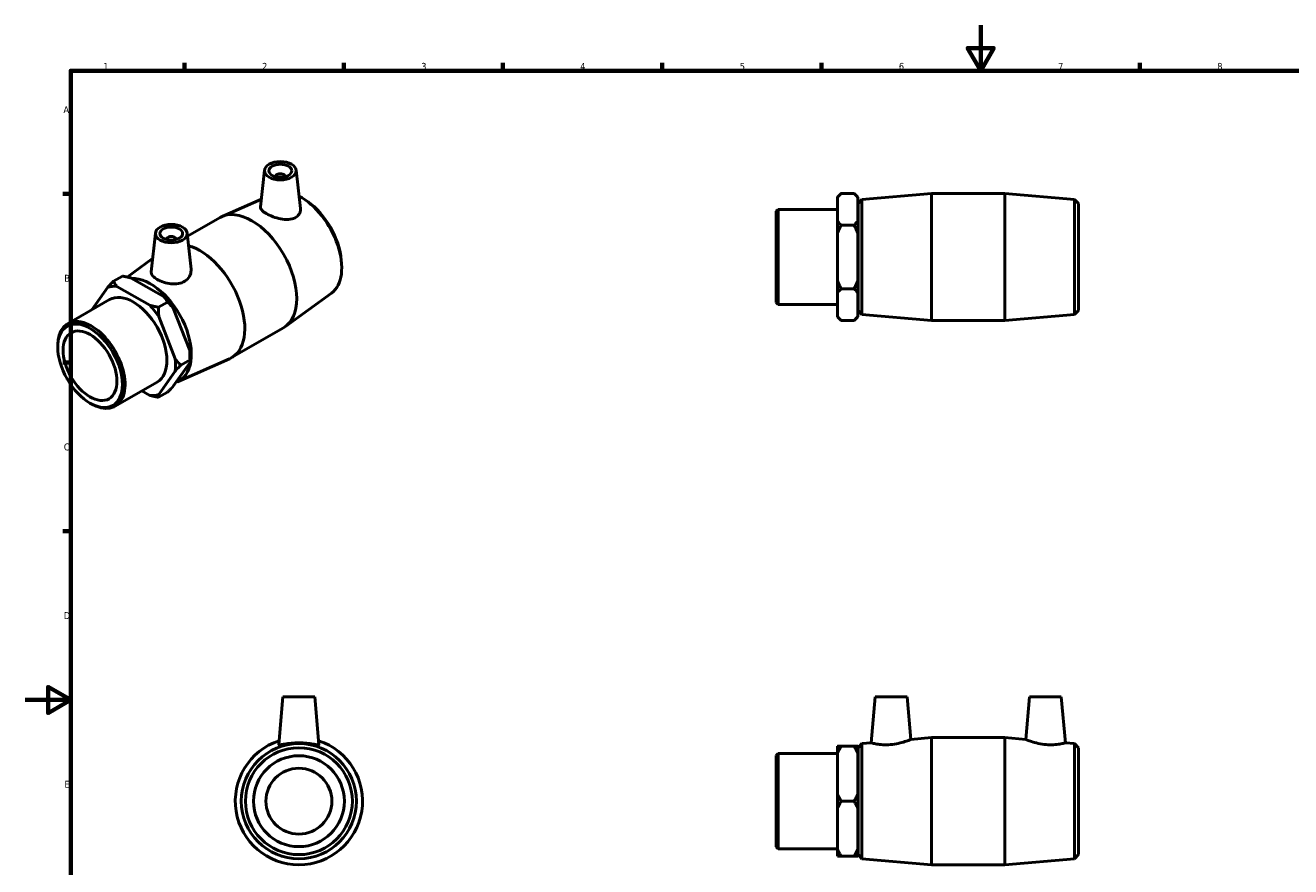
# Model space of a CAD drawing. Header units: millimetres. Extents: x 0 to 895, y -151 to 594.
# Tile 2 of 3: x 0 to 557, y 224 to 594. Entities that reach past the tile are written whole.
import ezdxf

# ---------------------------------------------------------------- set-up
doc = ezdxf.new("R2010")
doc.units = ezdxf.units.MM
doc.layers.add('Border (ANSI)', color=7, linetype='Continuous', lineweight=70)
doc.layers.add('Visible (ANSI)', color=7, linetype='Continuous', lineweight=50)
doc.styles.add('Note Text (ANSI)', font='tahoma.ttf')

# ---------------------------------------------------------------- blocks, each defined once
blk = doc.blocks.new('Borders Default Border')
at = {"layer": 'Border (ANSI)'}
for p, q in [((70.08, 574), (70.08, 577.45)), ((140.17, 574), (140.17, 577.45)), ((210.25, 574), (210.25, 577.45)), ((280.33, 574), (280.33, 577.45)), ((350.42, 574), (350.42, 577.45)), ((490.58, 574), (490.58, 577.45)), ((20, 519.75), (16.55, 519.75)), ((20, 445.5), (16.55, 445.5)), ((20, 371.25), (16.55, 371.25))]:
    blk.add_line(p, q, dxfattribs=at)
at = {"layer": 'Border (ANSI)', "flags": 128}
for points in [[(420.5, 594), (420.5, 574), (414.73, 584), (426.27, 584), (420.5, 574)], [(20, 20), (20, 574), (821, 574), (821, 20), (20, 20)], [(0, 297), (20, 297), (10, 302.77), (10, 291.23), (20, 297)]]:
    blk.add_lwpolyline(points, dxfattribs=at)
at = {"layer": 'Border (ANSI)', "color": 230, "true_color": 0xff0080, "char_height": 3.05, "attachment_point": 7, "style": 'Note Text (ANSI)'}
for s, insert in [('1', (34.35, 574.4)), ('2', (104.2, 574.4)), ('3', (174.26, 574.34)), ('4', (244.23, 574.4)), ('5', (314.48, 574.34)), ('6', (384.49, 574.34)), ('7', (454.6, 574.4)), ('8', (524.63, 574.33)), ('A', (16.78, 555.35)), ('B', (17.15, 481.1)), ('C', (16.95, 406.8)), ('D', (16.96, 332.6)), ('E', (17.21, 258.35))]:
    blk.add_mtext(s, dxfattribs=dict(at, insert=insert))

msp = doc.modelspace()

# ---------------------------------------------------------------- linework, layer by layer
at = {"layer": 'Visible (ANSI)'}
for p, q in [((105.264, 530.213), (103.531, 514.049)), ((119.237, 530.213), (121.051, 513.289)), ((110.25, 527.325), (110.25, 527.512)), ((114.25, 527.325), (114.25, 527.512)), ((357.431, 518.344), (359.111, 520.024)), ((357.431, 518.141), (357.431, 518.344)), ((357.431, 507.907), (357.431, 518.141)), ((359.111, 520.024), (364.751, 520.024)), ((366.431, 518.344), (364.751, 520.024)), ((366.431, 518.344), (366.431, 518.141)), ((366.431, 518.141), (366.431, 507.907)), ((368.205, 517.369), (398.865, 520.024)), ((398.865, 464.024), (398.865, 520.024)), ((398.865, 520.024), (431.198, 520.024)), ((431.198, 464.024), (431.198, 520.024)), ((461.857, 517.369), (431.198, 520.024)), ((103.899, 517.489), (86.59, 509.83)), ((124.187, 516.467), (123.131, 517.196)), ((330.531, 512.141), (331.369, 512.979)), ((331.369, 512.979), (331.369, 471.069)), ((331.369, 512.979), (357.431, 512.979)), ((366.531, 515.544), (368.205, 517.369)), ((366.531, 468.504), (366.531, 515.544)), ((368.205, 517.369), (368.205, 466.679)), ((461.857, 466.679), (461.857, 517.369)), ((463.531, 515.544), (461.857, 517.369)), ((463.531, 515.544), (463.531, 468.504)), ((71.378, 501.131), (85.703, 509.38)), ((330.531, 471.907), (330.531, 512.141)), ((357.431, 502.259), (357.431, 507.907)), ((366.431, 512.024), (366.531, 512.024)), ((366.431, 507.907), (366.431, 502.259)), ((57.251, 502.564), (55.426, 485.539)), ((71.224, 502.564), (72.936, 486.603)), ((357.431, 481.79), (357.431, 502.259)), ((359.111, 506.024), (364.751, 506.024)), ((366.431, 502.259), (366.431, 481.79)), ((62.238, 499.863), (62.238, 499.677)), ((66.238, 499.863), (66.238, 499.677)), ((44.801, 483.17), (56.048, 491.344)), ((139.094, 490.58), (139.195, 489.301)), ((42.791, 483.584), (38.803, 481.288)), ((54.751, 470.735), (40.278, 479.07)), ((46.642, 482.735), (61.115, 474.4)), ((357.431, 476.141), (357.431, 481.79)), ((366.431, 481.79), (366.431, 476.141)), ((36.284, 478.704), (29.335, 468.791)), ((134.758, 476.127), (114.483, 461.393)), ((357.431, 465.907), (357.431, 476.141)), ((364.751, 478.024), (359.111, 478.024)), ((366.431, 476.141), (366.431, 465.907)), ((18.629, 462.625), (37.057, 473.238)), ((62.59, 472.183), (58.602, 469.886)), ((65.109, 469.434), (72.346, 450.774)), ((330.531, 471.907), (331.369, 471.069)), ((331.369, 471.069), (357.431, 471.069)), ((366.431, 472.024), (366.531, 472.024)), ((366.531, 468.504), (368.205, 466.679)), ((463.531, 468.504), (461.857, 466.679)), ((65.982, 447.11), (58.745, 465.769)), ((357.431, 465.704), (357.431, 465.907)), ((357.431, 465.704), (359.111, 464.024)), ((364.751, 464.024), (359.111, 464.024)), ((366.431, 465.704), (364.751, 464.024)), ((366.431, 465.907), (366.431, 465.704)), ((368.205, 466.679), (398.865, 464.024)), ((398.865, 464.024), (431.198, 464.024)), ((461.857, 466.679), (431.198, 464.024)), ((90.785, 447.685), (113.648, 460.851)), ((14.269, 452.316), (14.269, 452.999)), ((66.978, 437.095), (89.898, 447.236)), ((68.502, 444.361), (72.49, 446.658)), ((72.49, 448.026), (72.49, 446.658)), ((58.745, 431.453), (65.982, 441.777)), ((72.346, 445.442), (65.109, 435.117)), ((39.543, 426.307), (57.972, 436.919)), ((51.297, 433.076), (54.751, 431.086)), ((58.602, 430.237), (62.59, 432.534)), ((28.438, 427.71), (29.029, 427.368)), ((113.417, 298.427), (111.574, 277.366)), ((127.417, 298.427), (113.417, 298.427)), ((127.417, 298.427), (129.259, 277.366)), ((374.081, 298.427), (372.305, 278.127)), ((374.081, 298.427), (388.081, 298.427)), ((388.081, 298.427), (389.725, 279.636)), ((441.981, 298.427), (440.337, 279.636)), ((455.981, 298.427), (441.981, 298.427)), ((455.981, 298.427), (457.757, 278.127)), ((389.725, 279.636), (398.865, 280.427)), ((398.865, 224.427), (398.865, 280.427)), ((398.865, 280.427), (431.198, 280.427)), ((431.198, 224.427), (431.198, 280.427)), ((440.337, 279.636), (431.198, 280.427)), ((330.531, 272.544), (331.369, 273.382)), ((331.369, 273.382), (331.369, 231.472)), ((331.369, 273.382), (357.431, 273.382)), ((357.431, 273.415), (357.431, 276.676)), ((357.431, 255.688), (357.431, 273.415)), ((364.751, 276.676), (359.111, 276.676)), ((366.431, 276.676), (366.431, 273.415)), ((366.431, 273.415), (366.431, 255.688)), ((366.531, 275.947), (368.205, 277.772)), ((366.531, 228.907), (366.531, 275.947)), ((368.205, 277.772), (372.305, 278.127)), ((368.205, 277.772), (368.205, 227.082)), ((461.857, 277.772), (457.757, 278.127)), ((461.857, 227.082), (461.857, 277.772)), ((463.531, 275.947), (461.857, 277.772)), ((463.531, 275.947), (463.531, 228.907)), ((330.531, 232.311), (330.531, 272.544)), ((366.431, 272.427), (366.531, 272.427)), ((357.431, 249.166), (357.431, 255.688)), ((359.111, 252.427), (364.751, 252.427)), ((366.431, 255.688), (366.431, 249.166)), ((357.431, 231.44), (357.431, 249.166)), ((366.431, 249.166), (366.431, 231.44)), ((330.531, 232.311), (331.369, 231.472)), ((331.369, 231.472), (357.431, 231.472)), ((357.431, 228.179), (357.431, 231.44)), ((366.431, 232.427), (366.531, 232.427)), ((366.431, 231.44), (366.431, 228.179)), ((366.531, 228.907), (368.205, 227.082)), ((463.531, 228.907), (461.857, 227.082)), ((359.111, 228.179), (364.751, 228.179)), ((368.205, 227.082), (398.865, 224.427)), ((398.865, 224.427), (431.198, 224.427)), ((461.857, 227.082), (431.198, 224.427))]:
    msp.add_line(p, q, dxfattribs=at)
for radius in [25.345, 23.52, 20, 14.5]:
    msp.add_circle((120.417, 252.427), radius, dxfattribs=at)
msp.add_arc((120.417, 252.427), 28, 108.09352, 71.90648, dxfattribs=at)
for centre, major_axis, ratio in [((112.25, 529.964), (7, 0), 0.5758617), ((112.25, 529.964), (5, 0), 0.5758617), ((64.238, 502.316), (7, 0), 0.5758617), ((64.238, 502.316), (5, 0), 0.5758617), ((28.493, 444.125), (10.039, -17.433), 0.5780931), ((28.493, 444.125), (8.366, -14.527), 0.5780931)]:
    msp.add_ellipse(centre, major_axis=major_axis, ratio=ratio, dxfattribs=at)
for centre, major_axis, ratio, start_param, end_param in [((112.25, 527.512), (-2, 0), 0.5758617, 2.9729035, 6.4518745), ((121.355, 497.6), (12.648, -21.964), 0.5780931, 0.0613908, 2.4081293), ((122.539, 498.282), (-11.737, 20.382), 0.5780931, 4.0243245, 5.4004534), ((99.676, 485.116), (-13.973, 24.264), 0.5780931, 3.1415927, 6.2831853), ((64.238, 499.863), (-2, 0), 0.5758617, 2.9729035, 6.4518745), ((76.812, 471.95), (13.973, -24.264), 0.5780931, 6.2217945, 8.8960322), ((47.515, 455.078), (-13.135, 22.808), 0.5780931, 5.8990973, 6.1475419), ((55.133, 459.465), (12.648, -21.964), 0.5780931, 6.1732558, 9.1212292), ((47.515, 455.078), (-10.457, 18.159), 0.5780931, 3.1415927, 6.2831853), ((53.879, 458.743), (-13.135, 22.808), 0.5780931, 4.8518998, 5.1003444), ((47.515, 455.078), (13.135, -22.808), 0.5780931, 1.7103071, 1.9587517), ((29.086, 444.466), (10.457, -18.159), 0.5780931, 5.4958534, 10.2121098), ((47.515, 455.078), (13.135, -22.808), 0.5780931, 0.6631096, 0.9115542), ((53.879, 458.743), (-13.135, 22.808), 0.5780931, 3.9289245, 4.0531468), ((47.515, 455.078), (13.135, -22.808), 0.5780931, 5.8990973, 6.1475419)]:
    msp.add_ellipse(centre, major_axis=major_axis, ratio=ratio, start_param=start_param, end_param=end_param, dxfattribs=at)
for points in [[(357.431, 518.141), (358.141, 519.054), (359.111, 520.024)], [(364.751, 520.024), (365.722, 519.054), (366.431, 518.141)], [(359.111, 506.024), (358.141, 506.995), (357.431, 507.907)], [(366.431, 507.907), (365.722, 506.995), (364.751, 506.024)], [(357.431, 502.259), (358.141, 504.083), (359.111, 506.024)], [(364.751, 506.024), (365.722, 504.083), (366.431, 502.259)], [(38.803, 481.288), (37.431, 479.913), (36.284, 478.704)], [(40.278, 479.07), (39.489, 480.102), (38.803, 481.288)], [(42.791, 483.584), (44.85, 483.189), (46.642, 482.735)], [(359.111, 478.024), (358.141, 479.965), (357.431, 481.79)], [(366.431, 481.79), (365.722, 479.965), (364.751, 478.024)], [(61.115, 474.4), (61.904, 473.368), (62.59, 472.183)], [(357.431, 476.141), (358.141, 477.054), (359.111, 478.024)], [(364.751, 478.024), (365.722, 477.054), (366.431, 476.141)], [(58.602, 469.886), (56.543, 470.281), (54.751, 470.735)], [(58.745, 465.769), (58.602, 467.721), (58.602, 469.886)], [(62.59, 472.183), (63.963, 470.808), (65.109, 469.434)], [(359.111, 464.024), (358.141, 464.995), (357.431, 465.907)], [(366.431, 465.907), (365.722, 464.995), (364.751, 464.024)], [(68.502, 444.361), (67.129, 445.735), (65.982, 447.11)], [(72.346, 450.774), (72.49, 448.822), (72.49, 446.658)], [(72.49, 446.658), (72.49, 446.074), (72.346, 445.442)], [(65.982, 441.777), (67.129, 442.987), (68.502, 444.361)], [(65.109, 435.117), (63.963, 433.908), (62.59, 432.534)], [(54.751, 431.086), (56.543, 430.632), (58.602, 430.237)], [(58.602, 430.237), (58.602, 430.821), (58.745, 431.453)], [(359.111, 276.676), (358.141, 276.676), (357.431, 276.676)], [(357.431, 273.415), (358.141, 274.995), (359.111, 276.676)], [(366.431, 276.676), (365.722, 276.676), (364.751, 276.676)], [(364.751, 276.676), (365.722, 274.995), (366.431, 273.415)], [(359.111, 252.427), (358.141, 254.108), (357.431, 255.688)], [(357.431, 249.166), (358.141, 250.746), (359.111, 252.427)], [(366.431, 255.688), (365.722, 254.108), (364.751, 252.427)], [(364.751, 252.427), (365.722, 250.746), (366.431, 249.166)], [(359.111, 228.179), (358.141, 229.86), (357.431, 231.44)], [(366.431, 231.44), (365.722, 229.86), (364.751, 228.179)], [(357.431, 228.179), (358.141, 228.179), (359.111, 228.179)], [(364.751, 228.179), (365.722, 228.179), (366.431, 228.179)]]:
    msp.add_rational_spline(points, [1, 1.00241153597, 1], degree=2, dxfattribs=at)
for points, knots in [([(118.726, 509.253), (117.937, 508.848), (116.93, 508.594), (114.728, 508.459), (113.532, 508.572), (111.308, 508.997), (110.128, 509.334), (107.943, 510.148), (106.937, 510.622), (105.339, 511.541), (104.653, 512.042), (103.747, 513.009), (103.526, 513.479), (103.523, 513.952), (103.525, 514), (103.531, 514.049)], [0, 0, 0, 0, 0.3461581, 0.3461581, 0.6923161, 0.6923161, 1.0311078, 1.0311078, 1.3698994, 1.3698994, 1.7086911, 1.7086911, 2.0474827, 2.0474827, 2.0863273, 2.0863273, 2.0863273, 2.0863273]), ([(121.051, 513.289), (121.062, 513.192), (121.069, 513.096), (121.097, 512.281), (120.914, 511.516), (120.099, 510.19), (119.466, 509.633), (118.726, 509.253)], [4.65286814, 4.65286814, 4.65286814, 4.65286814, 4.69581217, 4.69581217, 5.0202959, 5.0202959, 5.34477962, 5.34477962, 5.34477962, 5.34477962]), ([(70.262, 481.345), (69.478, 480.847), (68.493, 480.472), (66.353, 480.096), (65.198, 480.091), (63.042, 480.323), (61.892, 480.577), (59.772, 481.268), (58.802, 481.702), (57.262, 482.589), (56.589, 483.101), (55.679, 484.155), (55.441, 484.7), (55.411, 485.325), (55.415, 485.432), (55.427, 485.539)], [0, 0, 0, 0, 0.3244837, 0.3244837, 0.6489675, 0.6489675, 0.9757289, 0.9757289, 1.3024904, 1.3024904, 1.6292519, 1.6292519, 1.9560133, 1.9560133, 2.0213895, 2.0213895, 2.0213895, 2.0213895]), ([(72.935, 486.603), (72.954, 486.425), (72.964, 486.248), (72.967, 485.212), (72.742, 484.281), (71.809, 482.611), (71.099, 481.876), (70.262, 481.345)], [4.5820668, 4.5820668, 4.5820668, 4.5820668, 4.65246348, 4.65246348, 4.99862155, 4.99862155, 5.34477962, 5.34477962, 5.34477962, 5.34477962]), ([(389.725, 279.636), (389.725, 279.636), (389.499, 279.539), (388.594, 279.183), (387.917, 278.926), (386.348, 278.409), (385.343, 278.113), (383.125, 277.621), (381.912, 277.432), (380.762, 277.338)], [3.9748802, 3.9748802, 3.9748802, 3.9748802, 4.3136718, 4.3136718, 4.6524635, 4.6524635, 4.9986216, 4.9986216, 5.3447796, 5.3447796, 5.3447796, 5.3447796]), ([(449.3, 277.338), (448.151, 277.432), (446.937, 277.621), (444.72, 278.113), (443.714, 278.409), (442.146, 278.926), (441.468, 279.183), (440.564, 279.539), (440.337, 279.636), (440.337, 279.636)], [0, 0, 0, 0, 0.3461581, 0.3461581, 0.6923161, 0.6923161, 1.0311078, 1.0311078, 1.3698994, 1.3698994, 1.3698994, 1.3698994]), ([(129.259, 277.366), (129.26, 277.356), (129.259, 277.347), (129.225, 277.25), (128.975, 277.237), (128.038, 277.351), (127.351, 277.474), (125.792, 277.723), (124.81, 277.865), (122.667, 278.069), (121.506, 278.127), (119.327, 278.127), (118.166, 278.069), (116.023, 277.865), (115.042, 277.723), (113.482, 277.474), (112.795, 277.351), (111.858, 277.237), (111.609, 277.25), (111.577, 277.338)], [2.7079184, 2.7079184, 2.7079184, 2.7079184, 2.7397988, 2.7397988, 3.0642826, 3.0642826, 3.3887663, 3.3887663, 3.7155278, 3.7155278, 4.0422892, 4.0422892, 4.3690507, 4.3690507, 4.6958122, 4.6958122, 5.0202959, 5.0202959, 5.3447796, 5.3447796, 5.3447796, 5.3447796]), ([(380.762, 277.338), (379.685, 277.25), (378.54, 277.237), (376.451, 277.351), (375.505, 277.474), (374.016, 277.723), (373.371, 277.865), (372.515, 278.069), (372.305, 278.127), (372.305, 278.127)], [0, 0, 0, 0, 0.3244837, 0.3244837, 0.6489675, 0.6489675, 0.9757289, 0.9757289, 1.3024904, 1.3024904, 1.3024904, 1.3024904]), ([(457.757, 278.127), (457.757, 278.127), (457.547, 278.069), (456.692, 277.865), (456.047, 277.723), (454.557, 277.474), (453.611, 277.351), (451.522, 277.237), (450.378, 277.25), (449.3, 277.338)], [4.0422892, 4.0422892, 4.0422892, 4.0422892, 4.3690507, 4.3690507, 4.6958122, 4.6958122, 5.0202959, 5.0202959, 5.3447796, 5.3447796, 5.3447796, 5.3447796])]:
    msp.add_open_spline(points, degree=3, knots=knots, dxfattribs=at)
msp.add_open_spline([(111.577, 277.338), (111.574, 277.347), (111.573, 277.356), (111.574, 277.366)], degree=3, dxfattribs=at)

# ---------------------------------------------------------------- block references
msp.add_blockref('Borders Default Border', (0, 0))

doc.saveas('drawing.dxf')
